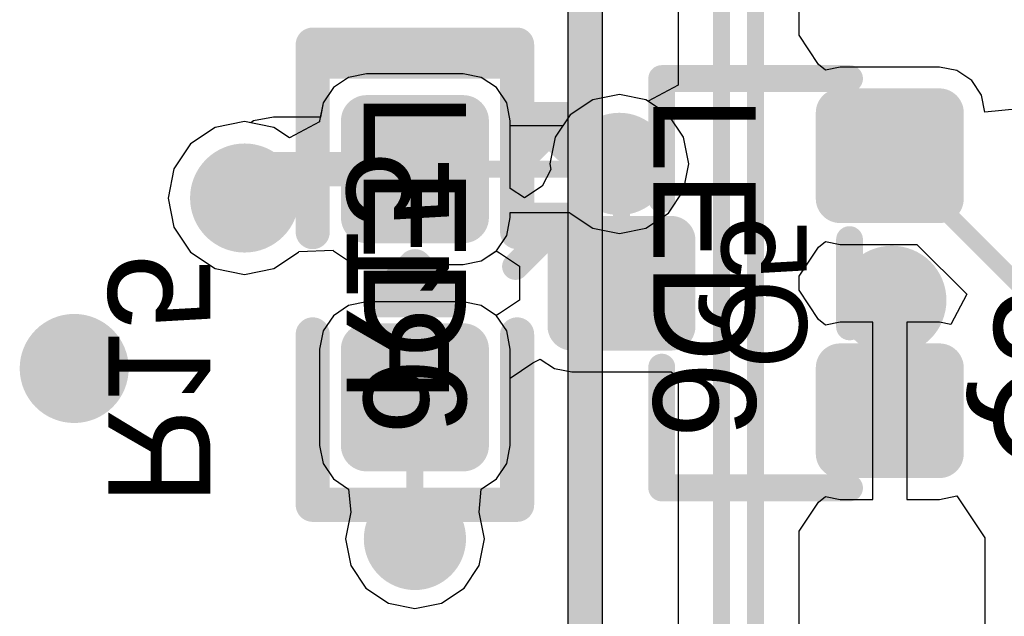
# Model space of a CAD drawing. Header units: millimetres. Extents: x 1.4 to 10.4, y 0 to 10.9.
# Tile 17 of 177: x 3.034 to 3.323, y 3.452 to 3.627. Entities that reach past the tile are written whole.
import ezdxf

# ---------------------------------------------------------------- set-up
doc = ezdxf.new("R2010")
doc.units = ezdxf.units.MM
doc.header["$MEASUREMENT"] = 0
for name, color, linetype in [('BottomLayer', 5, 'Continuous'), ('BottomOverlay', 54, 'Continuous'), ('BottomPaste', 16, 'Continuous'), ('BottomSolder', 6, 'Continuous'), ('DrillDrawing', 1, 'Continuous'), ('DrillGuide', 244, 'Continuous'), ('InternalPlane1', 76, 'Continuous'), ('InternalPlane2', 16, 'Continuous'), ('Mechanical31', 56, 'Continuous'), ('Mechanical32', 56, 'Continuous'), ('MultiLayer', 9, 'Continuous'), ('TopLayer', 1, 'Continuous'), ('TopOverlay', 2, 'Continuous'), ('TopPaste', 8, 'Continuous'), ('TopSolder', 216, 'Continuous')]:
    doc.layers.add(name, color=color, linetype=linetype)

msp = doc.modelspace()

# ---------------------------------------------------------------- linework, layer by layer
at = {"layer": 'BottomLayer'}
for p, q in [((3.2272551, 3.6973052), (3.2272551, 3.6081311)), ((3.2627449, 3.6227546), (3.2627449, 3.6522454)), ((3.268462, 3.6141983), (3.2627449, 3.6227546)), ((3.2704751, 3.6125462), (3.268462, 3.6141983)), ((3.2748032, 3.6134072), (3.2704751, 3.6125462)), ((3.303937, 3.6134072), (3.2748032, 3.6134072)), ((3.3090677, 3.6123866), (3.303937, 3.6134072)), ((3.3134173, 3.6094803), (3.3090677, 3.6123866)), ((3.1305423, 3.6103951), (3.1260624, 3.6074018)), ((3.1358266, 3.6114462), (3.1305423, 3.6103951)), ((3.164173, 3.6114462), (3.1358266, 3.6114462)), ((3.1694573, 3.6103951), (3.164173, 3.6114462)), ((3.1739372, 3.6074018), (3.1694573, 3.6103951)), ((3.3163236, 3.6051307), (3.3134173, 3.6094803)), ((3.1260624, 3.6074018), (3.1230691, 3.6029219)), ((3.1769305, 3.6029219), (3.1739372, 3.6074018)), ((3.2272551, 3.6081311), (3.2184358, 3.6034172)), ((3.2021964, 3.6038396), (3.1955808, 3.5994192)), ((3.21, 3.6053918), (3.2021964, 3.6038396)), ((3.2178036, 3.6038396), (3.21, 3.6053918)), ((3.2184358, 3.6034172), (3.2178036, 3.6038396)), ((3.3173032, 3.6002059), (3.3163236, 3.6051307)), ((3.1230691, 3.6029219), (3.1222409, 3.5987583)), ((3.1779816, 3.5976376), (3.1769305, 3.6029219)), ((3.3272551, 3.6011861), (3.3173032, 3.6002059)), ((3.1084644, 3.5987583), (3.1026117, 3.5975941)), ((3.1222409, 3.5987583), (3.1084644, 3.5987583)), ((3.1955808, 3.5994192), (3.1911604, 3.5928036)), ((3.091416, 3.5957235), (3.0841389, 3.5908611)), ((3.1, 3.597431), (3.091416, 3.5957235)), ((3.1018245, 3.5970681), (3.1, 3.597431)), ((3.1026117, 3.5975941), (3.1018245, 3.5970681)), ((3.1779816, 3.5778258), (3.1779816, 3.5976376)), ((3.1911604, 3.5928036), (3.1896082, 3.585)), ((3.0841389, 3.5908611), (3.0792765, 3.583584)), ((3.0792765, 3.583584), (3.077569, 3.575)), ((3.1896082, 3.585), (3.1899384, 3.58334)), ((3.1899384, 3.58334), (3.18734, 3.5784785)), ((3.1821724, 3.5750256), (3.1779816, 3.5778258)), ((3.18734, 3.5784785), (3.1821724, 3.5750256)), ((3.077569, 3.575), (3.0792765, 3.566416)), ((3.0792765, 3.566416), (3.0841389, 3.5591389)), ((3.2627449, 3.5520486), (3.268462, 3.5606049)), ((3.268462, 3.5606049), (3.2704751, 3.562257)), ((3.2704751, 3.562257), (3.2748032, 3.561396)), ((3.2748032, 3.561396), (3.2973517, 3.561396)), ((3.2973517, 3.561396), (3.3119883, 3.5467594)), ((3.0841389, 3.5591389), (3.091416, 3.5542765)), ((3.108584, 3.5542765), (3.1158611, 3.5591389)), ((3.1158611, 3.5591389), (3.1159704, 3.5593025)), ((3.1159704, 3.5593025), (3.1259643, 3.5596536)), ((3.1259643, 3.5596536), (3.1260623, 3.5595271)), ((3.1260623, 3.5595271), (3.1260623, 3.5595271)), ((3.1260623, 3.5595271), (3.1260625, 3.5595268)), ((3.1260625, 3.5595268), (3.1260625, 3.5595269)), ((3.1260625, 3.5595269), (3.1305423, 3.5565337)), ((3.1694573, 3.5565337), (3.1738366, 3.5594598)), ((3.1738366, 3.5594598), (3.1748422, 3.5589222)), ((3.1748422, 3.5589222), (3.1807126, 3.5549998)), ((3.1305423, 3.5565337), (3.1358266, 3.5554826)), ((3.1358266, 3.5554826), (3.164173, 3.5554826)), ((3.164173, 3.5554826), (3.1694573, 3.5565337)), ((3.1807126, 3.5549998), (3.1807126, 3.5449998)), ((3.091416, 3.5542765), (3.1, 3.552569)), ((3.1, 3.552569), (3.108584, 3.5542765)), ((3.2627449, 3.5479514), (3.2627449, 3.5520486)), ((3.268462, 3.5393951), (3.2627449, 3.5479514)), ((3.3119883, 3.5467594), (3.3072743, 3.5379401)), ((3.1305423, 3.5434659), (3.1260624, 3.5404726)), ((3.1358266, 3.544517), (3.1305423, 3.5434659)), ((3.164173, 3.544517), (3.1358266, 3.544517)), ((3.1694573, 3.5434659), (3.164173, 3.544517)), ((3.1738366, 3.5405398), (3.1694573, 3.5434659)), ((3.1807126, 3.5449998), (3.1748422, 3.5410774)), ((3.1260624, 3.5404726), (3.1230691, 3.5359927)), ((3.1748422, 3.5410774), (3.1738366, 3.5405398)), ((3.2704751, 3.537743), (3.268462, 3.5393951)), ((3.2748032, 3.538604), (3.2704751, 3.537743)), ((3.2843701, 3.538604), (3.2748032, 3.538604)), ((3.2843701, 3.5125984), (3.2843701, 3.538604)), ((3.303937, 3.538604), (3.2943701, 3.538604)), ((3.2943701, 3.538604), (3.2943701, 3.5125984)), ((3.3072743, 3.5379401), (3.303937, 3.538604)), ((3.1230691, 3.5359927), (3.122018, 3.5307084)), ((3.122018, 3.5307084), (3.122018, 3.502362)), ((3.1779816, 3.5221742), (3.1846203, 3.52661)), ((3.1846203, 3.52661), (3.1868009, 3.5277755)), ((3.1868009, 3.5277755), (3.1909323, 3.525015)), ((3.1909323, 3.525015), (3.196063, 3.5239944)), ((3.196063, 3.5239944), (3.2251967, 3.5239944)), ((3.2251967, 3.5239944), (3.2272551, 3.5223052)), ((3.1779816, 3.502362), (3.1779816, 3.5221742)), ((3.2272551, 3.5223052), (3.2272551, 3.4331315)), ((3.2843701, 3.4865928), (3.2843701, 3.5125984)), ((3.2943701, 3.5125984), (3.2943701, 3.4865928)), ((3.122018, 3.502362), (3.1230691, 3.4970777)), ((3.1769305, 3.4970777), (3.1779816, 3.502362)), ((3.1230691, 3.4970777), (3.1260624, 3.4925978)), ((3.1739372, 3.4925978), (3.1769305, 3.4970777)), ((3.1260624, 3.4925978), (3.1305422, 3.4896045)), ((3.1694574, 3.4896045), (3.1739372, 3.4925978)), ((3.1305422, 3.4896045), (3.1305422, 3.4896045)), ((3.1305422, 3.4896045), (3.1305422, 3.4896045)), ((3.1305422, 3.4896045), (3.1311604, 3.4828036)), ((3.1688396, 3.4828036), (3.1694574, 3.4896045)), ((3.1694574, 3.4896045), (3.1694574, 3.4896045)), ((3.1694574, 3.4896045), (3.1694574, 3.4896045)), ((3.2627449, 3.4772454), (3.268462, 3.4858017)), ((3.268462, 3.4858017), (3.2704751, 3.4874538)), ((3.2704751, 3.4874538), (3.2748032, 3.4865928)), ((3.2748032, 3.4865928), (3.2843701, 3.4865928)), ((3.2943701, 3.4865928), (3.303937, 3.4865928)), ((3.303937, 3.4865928), (3.3090676, 3.4876134)), ((3.3090676, 3.4876134), (3.3172551, 3.47536)), ((3.1311604, 3.4828034), (3.1296082, 3.475)), ((3.1311604, 3.4828036), (3.1311603, 3.4828035)), ((3.1311603, 3.4828035), (3.1311604, 3.4828034)), ((3.1688397, 3.4828035), (3.1688396, 3.4828036)), ((3.1688396, 3.4828034), (3.1688397, 3.4828035)), ((3.1703918, 3.475), (3.1688396, 3.4828034)), ((3.2627449, 3.4477546), (3.2627449, 3.4772454)), ((3.1296082, 3.475), (3.1311604, 3.4671964)), ((3.1688396, 3.4671964), (3.1703918, 3.475)), ((3.3172551, 3.47536), (3.3172551, 3.44964)), ((3.1311604, 3.4671964), (3.1355808, 3.4605808)), ((3.1644192, 3.4605808), (3.1688396, 3.4671964)), ((3.1355808, 3.4605808), (3.1421964, 3.4561604)), ((3.1578036, 3.4561604), (3.1644192, 3.4605808)), ((3.1421964, 3.4561604), (3.15, 3.4546082)), ((3.15, 3.4546082), (3.1578036, 3.4561604))]:
    msp.add_line(p, q, dxfattribs=at)
for points, const_width in [([(3.24, 3.085), (3.24, 4.4130315)], 0.005), ([(3.25, 3.095), (3.25, 4.2480315)], 0.005), ([(3.2893701, 3.5874016), (3.33, 3.5467717)], 0.005), ([(3.1, 3.575), (3.1084644, 3.5834644)], 0.01), ([(3.1084644, 3.5834644), (3.1499998, 3.5834644)], 0.01), ([(3.21, 3.585), (3.2106299, 3.5843701)], 0.005), ([(3.2106299, 3.55), (3.2106299, 3.5843701)], 0.005), ([(3.2893701, 3.5443701), (3.29, 3.545)], 0.005), ([(3.2893701, 3.5125984), (3.2893701, 3.5443701)], 0.005), ([(3.1499998, 3.4750002), (3.1499998, 3.5165352)], 0.005), ([(3.1499998, 3.4750002), (3.15, 3.475)], 0.005)]:
    msp.add_lwpolyline(points, dxfattribs=dict(at, const_width=const_width))
for points, const_width in [([(3.134055, 3.5976376, 1), (3.1375982, 3.5976376, 1)], 0.0035433), ([(3.1624014, 3.5976376, 1), (3.1659446, 3.5976376, 1)], 0.0035433), ([(3.2732284, 3.6, 1), (3.276378, 3.6, 1)], 0.0031496), ([(3.3023622, 3.6, 1), (3.3055118, 3.6, 1)], 0.0031496), ([(3.205, 3.585, 1), (3.215, 3.585, 1)], 0.01), ([(3.2881201, 3.5874016, 1), (3.2906201, 3.5874016, 1)], 0.0025), ([(3.094, 3.575, 1), (3.106, 3.575, 1)], 0.012), ([(3.1059644, 3.5834644, 1), (3.1109644, 3.5834644, 1)], 0.005), ([(3.1059644, 3.5834644, 1), (3.1109644, 3.5834644, 1)], 0.005), ([(3.1474998, 3.5834644, 1), (3.1524998, 3.5834644, 1)], 0.005), ([(3.20875, 3.585, 1), (3.21125, 3.585, 1)], 0.0025), ([(3.2093799, 3.5843701, 1), (3.2118799, 3.5843701, 1)], 0.0025), ([(3.2093799, 3.5843701, 1), (3.2118799, 3.5843701, 1)], 0.0025), ([(3.0975, 3.575, 1), (3.1025, 3.575, 1)], 0.005), ([(3.2732284, 3.5748032, 1), (3.276378, 3.5748032, 1)], 0.0031496), ([(3.3023622, 3.5748032, 1), (3.3055118, 3.5748032, 1)], 0.0031496), ([(3.134055, 3.5692912, 1), (3.1375982, 3.5692912, 1)], 0.0035433), ([(3.1624014, 3.5692912, 1), (3.1659446, 3.5692912, 1)], 0.0035433), ([(3.1944882, 3.5625984, 1), (3.1976378, 3.5625984, 1)], 0.0031496), ([(3.223622, 3.5625984, 1), (3.2267716, 3.5625984, 1)], 0.0031496), ([(3.284, 3.545, 1), (3.296, 3.545, 1)], 0.012), ([(3.2093799, 3.55, 1), (3.2118799, 3.55, 1)], 0.0025), ([(3.2881201, 3.5443701, 1), (3.2906201, 3.5443701, 1)], 0.0025), ([(3.2881201, 3.5443701, 1), (3.2906201, 3.5443701, 1)], 0.0025), ([(3.28875, 3.545, 1), (3.29125, 3.545, 1)], 0.0025), ([(3.1944882, 3.5374016, 1), (3.1976378, 3.5374016, 1)], 0.0031496), ([(3.223622, 3.5374016, 1), (3.2267716, 3.5374016, 1)], 0.0031496), ([(3.044, 3.525, 1), (3.056, 3.525, 1)], 0.012), ([(3.134055, 3.5307084, 1), (3.1375982, 3.5307084, 1)], 0.0035433), ([(3.1624014, 3.5307084, 1), (3.1659446, 3.5307084, 1)], 0.0035433), ([(3.2732284, 3.5251968, 1), (3.276378, 3.5251968, 1)], 0.0031496), ([(3.3023622, 3.5251968, 1), (3.3055118, 3.5251968, 1)], 0.0031496), ([(3.1487498, 3.5165352, 1), (3.1512498, 3.5165352, 1)], 0.0025), ([(3.2881201, 3.5125984, 1), (3.2906201, 3.5125984, 1)], 0.0025), ([(3.134055, 3.502362, 1), (3.1375982, 3.502362, 1)], 0.0035433), ([(3.1624014, 3.502362, 1), (3.1659446, 3.502362, 1)], 0.0035433), ([(3.2732284, 3.5, 1), (3.276378, 3.5, 1)], 0.0031496), ([(3.3023622, 3.5, 1), (3.3055118, 3.5, 1)], 0.0031496), ([(3.145, 3.475, 1), (3.155, 3.475, 1)], 0.01), ([(3.1487498, 3.4750002, 1), (3.1512498, 3.4750002, 1)], 0.0025), ([(3.1487498, 3.4750002, 1), (3.1512498, 3.4750002, 1)], 0.0025), ([(3.14875, 3.475, 1), (3.15125, 3.475, 1)], 0.0025)]:
    msp.add_lwpolyline(points, format="xyb", close=True, dxfattribs=dict(at, const_width=const_width))
for points in [[(3.164173, 3.5657479), (3.164173, 3.6011809), (3.1358266, 3.5657479), (3.1358266, 3.6011809)], [(3.303937, 3.5716536), (3.303937, 3.6031496), (3.2748032, 3.5716536), (3.2748032, 3.6031496)], [(3.3070866, 3.5748032), (3.3070866, 3.6), (3.2716536, 3.5748032), (3.2716536, 3.6)], [(3.1677163, 3.5692912), (3.1677163, 3.5976376), (3.1322833, 3.5692912), (3.1322833, 3.5976376)], [(3.2251968, 3.534252), (3.2251968, 3.565748), (3.196063, 3.534252), (3.196063, 3.565748)], [(3.2283464, 3.5374016), (3.2283464, 3.5625984), (3.1929134, 3.5374016), (3.1929134, 3.5625984)], [(3.164173, 3.4988187), (3.164173, 3.5342517), (3.1358266, 3.4988187), (3.1358266, 3.5342517)], [(3.1677163, 3.502362), (3.1677163, 3.5307084), (3.1322833, 3.502362), (3.1322833, 3.5307084)], [(3.303937, 3.4968504), (3.303937, 3.5283464), (3.2748032, 3.4968504), (3.2748032, 3.5283464)], [(3.3070866, 3.5), (3.3070866, 3.5251968), (3.2716536, 3.5), (3.2716536, 3.5251968)]]:
    msp.add_solid(points, dxfattribs=at)
at = {"layer": 'BottomOverlay'}
for points, const_width in [([(3.1199998, 3.5649998), (3.1199998, 3.6149998)], 0.01), ([(3.1199998, 3.6149998), (3.1799998, 3.6149998)], 0.01), ([(3.1799998, 3.5649998), (3.1799998, 3.6149998)], 0.01), ([(3.2224409, 3.5746063), (3.2224409, 3.6100394)], 0.007874), ([(3.2224409, 3.6100394), (3.2775591, 3.6100394)], 0.007874), ([(3.2775591, 3.5372047), (3.2775591, 3.5627953)], 0.007874), ([(3.1199998, 3.4849998), (3.1199998, 3.5349998)], 0.01), ([(3.1799998, 3.4849998), (3.1799998, 3.5349998)], 0.01), ([(3.2224409, 3.4899606), (3.2224409, 3.5253937)], 0.007874), ([(3.2224409, 3.4899606), (3.2775591, 3.4899606)], 0.007874), ([(3.1199998, 3.4849998), (3.1799998, 3.4849998)], 0.01)]:
    msp.add_lwpolyline(points, dxfattribs=dict(at, const_width=const_width))
for points, const_width in [([(3.1174998, 3.6149998, 1), (3.1224998, 3.6149998, 1)], 0.005), ([(3.1174998, 3.6149998, 1), (3.1224998, 3.6149998, 1)], 0.005), ([(3.1774998, 3.6149998, 1), (3.1824998, 3.6149998, 1)], 0.005), ([(3.1774998, 3.6149998, 1), (3.1824998, 3.6149998, 1)], 0.005), ([(3.2204724, 3.6100394, 1), (3.2244094, 3.6100394, 1)], 0.003937), ([(3.2204724, 3.6100394, 1), (3.2244094, 3.6100394, 1)], 0.003937), ([(3.2755906, 3.6100394, 1), (3.2795276, 3.6100394, 1)], 0.003937), ([(3.2204724, 3.5746063, 1), (3.2244094, 3.5746063, 1)], 0.003937), ([(3.1174998, 3.5649998, 1), (3.1224998, 3.5649998, 1)], 0.005), ([(3.1774998, 3.5649998, 1), (3.1824998, 3.5649998, 1)], 0.005), ([(3.2755906, 3.5627953, 1), (3.2795276, 3.5627953, 1)], 0.003937), ([(3.2755906, 3.5372047, 1), (3.2795276, 3.5372047, 1)], 0.003937), ([(3.1174998, 3.5349998, 1), (3.1224998, 3.5349998, 1)], 0.005), ([(3.1774998, 3.5349998, 1), (3.1824998, 3.5349998, 1)], 0.005), ([(3.2204724, 3.5253937, 1), (3.2244094, 3.5253937, 1)], 0.003937), ([(3.2204724, 3.4899606, 1), (3.2244094, 3.4899606, 1)], 0.003937), ([(3.2204724, 3.4899606, 1), (3.2244094, 3.4899606, 1)], 0.003937), ([(3.2755906, 3.4899606, 1), (3.2795276, 3.4899606, 1)], 0.003937), ([(3.1174998, 3.4849998, 1), (3.1224998, 3.4849998, 1)], 0.005), ([(3.1174998, 3.4849998, 1), (3.1224998, 3.4849998, 1)], 0.005), ([(3.1774998, 3.4849998, 1), (3.1824998, 3.4849998, 1)], 0.005), ([(3.1774998, 3.4849998, 1), (3.1824998, 3.4849998, 1)], 0.005)]:
    msp.add_lwpolyline(points, format="xyb", close=True, dxfattribs=dict(at, const_width=const_width))
at = {"layer": 'BottomPaste'}
for points, const_width in [([(3.134055, 3.5976376, 1), (3.1375982, 3.5976376, 1)], 0.0035433), ([(3.1624014, 3.5976376, 1), (3.1659446, 3.5976376, 1)], 0.0035433), ([(3.2732284, 3.6, 1), (3.276378, 3.6, 1)], 0.0031496), ([(3.3023622, 3.6, 1), (3.3055118, 3.6, 1)], 0.0031496), ([(3.2732284, 3.5748032, 1), (3.276378, 3.5748032, 1)], 0.0031496), ([(3.3023622, 3.5748032, 1), (3.3055118, 3.5748032, 1)], 0.0031496), ([(3.134055, 3.5692912, 1), (3.1375982, 3.5692912, 1)], 0.0035433), ([(3.1624014, 3.5692912, 1), (3.1659446, 3.5692912, 1)], 0.0035433), ([(3.1944882, 3.5625984, 1), (3.1976378, 3.5625984, 1)], 0.0031496), ([(3.223622, 3.5625984, 1), (3.2267716, 3.5625984, 1)], 0.0031496), ([(3.1944882, 3.5374016, 1), (3.1976378, 3.5374016, 1)], 0.0031496), ([(3.223622, 3.5374016, 1), (3.2267716, 3.5374016, 1)], 0.0031496), ([(3.134055, 3.5307084, 1), (3.1375982, 3.5307084, 1)], 0.0035433), ([(3.1624014, 3.5307084, 1), (3.1659446, 3.5307084, 1)], 0.0035433), ([(3.2732284, 3.5251968, 1), (3.276378, 3.5251968, 1)], 0.0031496), ([(3.3023622, 3.5251968, 1), (3.3055118, 3.5251968, 1)], 0.0031496), ([(3.134055, 3.502362, 1), (3.1375982, 3.502362, 1)], 0.0035433), ([(3.1624014, 3.502362, 1), (3.1659446, 3.502362, 1)], 0.0035433), ([(3.2732284, 3.5, 1), (3.276378, 3.5, 1)], 0.0031496), ([(3.3023622, 3.5, 1), (3.3055118, 3.5, 1)], 0.0031496)]:
    msp.add_lwpolyline(points, format="xyb", close=True, dxfattribs=dict(at, const_width=const_width))
for points in [[(3.164173, 3.5657479), (3.164173, 3.6011809), (3.1358266, 3.5657479), (3.1358266, 3.6011809)], [(3.303937, 3.5716536), (3.303937, 3.6031496), (3.2748032, 3.5716536), (3.2748032, 3.6031496)], [(3.3070866, 3.5748032), (3.3070866, 3.6), (3.2716536, 3.5748032), (3.2716536, 3.6)], [(3.1677163, 3.5692912), (3.1677163, 3.5976376), (3.1322833, 3.5692912), (3.1322833, 3.5976376)], [(3.2251968, 3.534252), (3.2251968, 3.565748), (3.196063, 3.534252), (3.196063, 3.565748)], [(3.2283464, 3.5374016), (3.2283464, 3.5625984), (3.1929134, 3.5374016), (3.1929134, 3.5625984)], [(3.164173, 3.4988187), (3.164173, 3.5342517), (3.1358266, 3.4988187), (3.1358266, 3.5342517)], [(3.1677163, 3.502362), (3.1677163, 3.5307084), (3.1322833, 3.502362), (3.1322833, 3.5307084)], [(3.303937, 3.4968504), (3.303937, 3.5283464), (3.2748032, 3.4968504), (3.2748032, 3.5283464)], [(3.3070866, 3.5), (3.3070866, 3.5251968), (3.2716536, 3.5), (3.2716536, 3.5251968)]]:
    msp.add_solid(points, dxfattribs=at)
at = {"layer": 'BottomSolder'}
for points, const_width in [([(3.2712284, 3.6, 1), (3.278378, 3.6, 1)], 0.0071496), ([(3.3003622, 3.6, 1), (3.3075118, 3.6, 1)], 0.0071496), ([(3.132055, 3.5976376, 1), (3.1395982, 3.5976376, 1)], 0.0075433), ([(3.1604014, 3.5976376, 1), (3.1679446, 3.5976376, 1)], 0.0075433), ([(3.2712284, 3.5748032, 1), (3.278378, 3.5748032, 1)], 0.0071496), ([(3.3003622, 3.5748032, 1), (3.3075118, 3.5748032, 1)], 0.0071496), ([(3.132055, 3.5692912, 1), (3.1395982, 3.5692912, 1)], 0.0075433), ([(3.1604014, 3.5692912, 1), (3.1679446, 3.5692912, 1)], 0.0075433), ([(3.1924882, 3.5625984, 1), (3.1996378, 3.5625984, 1)], 0.0071496), ([(3.221622, 3.5625984, 1), (3.2287716, 3.5625984, 1)], 0.0071496), ([(3.1924882, 3.5374016, 1), (3.1996378, 3.5374016, 1)], 0.0071496), ([(3.221622, 3.5374016, 1), (3.2287716, 3.5374016, 1)], 0.0071496), ([(3.132055, 3.5307084, 1), (3.1395982, 3.5307084, 1)], 0.0075433), ([(3.1604014, 3.5307084, 1), (3.1679446, 3.5307084, 1)], 0.0075433), ([(3.2712284, 3.5251968, 1), (3.278378, 3.5251968, 1)], 0.0071496), ([(3.3003622, 3.5251968, 1), (3.3075118, 3.5251968, 1)], 0.0071496), ([(3.132055, 3.502362, 1), (3.1395982, 3.502362, 1)], 0.0075433), ([(3.1604014, 3.502362, 1), (3.1679446, 3.502362, 1)], 0.0075433), ([(3.2712284, 3.5, 1), (3.278378, 3.5, 1)], 0.0071496), ([(3.3003622, 3.5, 1), (3.3075118, 3.5, 1)], 0.0071496)]:
    msp.add_lwpolyline(points, format="xyb", close=True, dxfattribs=dict(at, const_width=const_width))
for points in [[(3.303937, 3.5676536), (3.303937, 3.6071496), (3.2748032, 3.5676536), (3.2748032, 3.6071496)], [(3.164173, 3.5617479), (3.164173, 3.6051809), (3.1358266, 3.5617479), (3.1358266, 3.6051809)], [(3.3110866, 3.5748032), (3.3110866, 3.6), (3.2676536, 3.5748032), (3.2676536, 3.6)], [(3.1717163, 3.5692912), (3.1717163, 3.5976376), (3.1282833, 3.5692912), (3.1282833, 3.5976376)], [(3.2251968, 3.530252), (3.2251968, 3.569748), (3.196063, 3.530252), (3.196063, 3.569748)], [(3.2323464, 3.5374016), (3.2323464, 3.5625984), (3.1889134, 3.5374016), (3.1889134, 3.5625984)], [(3.164173, 3.4948187), (3.164173, 3.5382517), (3.1358266, 3.4948187), (3.1358266, 3.5382517)], [(3.303937, 3.4928504), (3.303937, 3.5323464), (3.2748032, 3.4928504), (3.2748032, 3.5323464)], [(3.1717163, 3.502362), (3.1717163, 3.5307084), (3.1282833, 3.502362), (3.1282833, 3.5307084)], [(3.3110866, 3.5), (3.3110866, 3.5251968), (3.2676536, 3.5), (3.2676536, 3.5251968)]]:
    msp.add_solid(points, dxfattribs=at)
at = {"layer": 'DrillDrawing'}
for points, const_width in [([(3.2075, 3.585, 1), (3.2125, 3.585, 1)], 0.005), ([(3.097, 3.575, 1), (3.103, 3.575, 1)], 0.006), ([(3.287, 3.545, 1), (3.293, 3.545, 1)], 0.006), ([(3.047, 3.525, 1), (3.053, 3.525, 1)], 0.006), ([(3.1475, 3.475, 1), (3.1525, 3.475, 1)], 0.005)]:
    msp.add_lwpolyline(points, format="xyb", close=True, dxfattribs=dict(at, const_width=const_width))
at = {"layer": 'DrillGuide'}
for points, const_width in [([(3.2075, 3.585, 1), (3.2125, 3.585, 1)], 0.005), ([(3.097, 3.575, 1), (3.103, 3.575, 1)], 0.006), ([(3.287, 3.545, 1), (3.293, 3.545, 1)], 0.006), ([(3.047, 3.525, 1), (3.053, 3.525, 1)], 0.006), ([(3.1475, 3.475, 1), (3.1525, 3.475, 1)], 0.005)]:
    msp.add_lwpolyline(points, format="xyb", close=True, dxfattribs=dict(at, const_width=const_width))
at = {"layer": 'InternalPlane1'}
for points, const_width in [([(3.2025, 3.585, 1), (3.2175, 3.585, 1)], 0.015), ([(3.092, 3.575, 1), (3.108, 3.575, 1)], 0.016), ([(3.1425, 3.475, 1), (3.1575, 3.475, 1)], 0.015)]:
    msp.add_lwpolyline(points, format="xyb", close=True, dxfattribs=dict(at, const_width=const_width))
at = {"layer": 'InternalPlane2'}
for p, q in [((3.194902, 4.4828884), (3.194902, 2.705)), ((3.205098, 3.050098), (3.205098, 4.485))]:
    msp.add_line(p, q, dxfattribs=at)
at = {"layer": 'InternalPlane2', "const_width": 0.01}
msp.add_lwpolyline([(3.2, 2.705), (3.2, 4.485)], dxfattribs=at)
at = {"layer": 'InternalPlane2'}
for points, const_width in [([(3.2025, 3.585, 1), (3.2175, 3.585, 1)], 0.015), ([(3.282, 3.545, 1), (3.298, 3.545, 1)], 0.016), ([(3.042, 3.525, 1), (3.058, 3.525, 1)], 0.016), ([(3.1425, 3.475, 1), (3.1575, 3.475, 1)], 0.015)]:
    msp.add_lwpolyline(points, format="xyb", close=True, dxfattribs=dict(at, const_width=const_width))
at = {"layer": 'MultiLayer'}
for points, const_width in [([(3.205, 3.585, 1), (3.215, 3.585, 1)], 0.01), ([(3.094, 3.575, 1), (3.106, 3.575, 1)], 0.012), ([(3.284, 3.545, 1), (3.296, 3.545, 1)], 0.012), ([(3.044, 3.525, 1), (3.056, 3.525, 1)], 0.012), ([(3.145, 3.475, 1), (3.155, 3.475, 1)], 0.01)]:
    msp.add_lwpolyline(points, format="xyb", close=True, dxfattribs=dict(at, const_width=const_width))
at = {"layer": 'TopLayer'}
for p, q in [((3.1305425, 3.6103953), (3.1260626, 3.607402)), ((3.1358268, 3.6114464), (3.1305425, 3.6103953)), ((3.1641732, 3.6114464), (3.1358268, 3.6114464)), ((3.1694575, 3.6103953), (3.1641732, 3.6114464)), ((3.1739374, 3.607402), (3.1694575, 3.6103953)), ((3.1260626, 3.607402), (3.1230693, 3.6029221)), ((3.1769307, 3.6029221), (3.1739374, 3.607402)), ((3.2021964, 3.6038396), (3.1955808, 3.5994192)), ((3.21, 3.6053918), (3.2021964, 3.6038396)), ((3.2178036, 3.6038396), (3.21, 3.6053918)), ((3.2244192, 3.5994192), (3.2178036, 3.6038396)), ((3.1230693, 3.6029221), (3.1220182, 3.5976378)), ((3.1779818, 3.5976378), (3.1769307, 3.6029221)), ((3.1955808, 3.5994192), (3.1934361, 3.5962095)), ((3.2288396, 3.5928036), (3.2244192, 3.5994192)), ((3.091416, 3.5957235), (3.0841389, 3.5908611)), ((3.1, 3.597431), (3.091416, 3.5957235)), ((3.108584, 3.5957235), (3.1, 3.597431)), ((3.1131989, 3.5926399), (3.108584, 3.5957235)), ((3.1220182, 3.5973539), (3.1131989, 3.5926399)), ((3.1220182, 3.5976378), (3.1220182, 3.5973539)), ((3.1779818, 3.5962095), (3.1779818, 3.5976378)), ((3.1934361, 3.5962095), (3.1779818, 3.5962095)), ((3.2303918, 3.585), (3.2288396, 3.5928036)), ((3.0841389, 3.5908611), (3.0792765, 3.583584)), ((3.0792765, 3.583584), (3.077569, 3.575)), ((3.2288396, 3.5771964), (3.2303918, 3.585)), ((3.077569, 3.575), (3.0792765, 3.566416)), ((3.2244192, 3.5705808), (3.2288396, 3.5771964)), ((3.1769307, 3.5640071), (3.1779818, 3.5692914)), ((3.1779818, 3.5692914), (3.1779818, 3.5707197)), ((3.1779818, 3.5707197), (3.195488, 3.5707197)), ((3.195488, 3.5707197), (3.1955808, 3.5705808)), ((3.1955808, 3.5705808), (3.2021964, 3.5661604)), ((3.2178036, 3.5661604), (3.2244192, 3.5705808)), ((3.0792765, 3.566416), (3.0841389, 3.5591389)), ((3.2021964, 3.5661604), (3.21, 3.5646082)), ((3.21, 3.5646082), (3.2178036, 3.5661604)), ((3.1739374, 3.5595272), (3.1769307, 3.5640071)), ((3.0841389, 3.5591389), (3.091416, 3.5542765)), ((3.108584, 3.5542765), (3.1158611, 3.5591389)), ((3.1158611, 3.5591389), (3.1159705, 3.5593026)), ((3.1159705, 3.5593026), (3.1259643, 3.559654)), ((3.1259643, 3.559654), (3.1260625, 3.5595273)), ((3.1260625, 3.5595273), (3.1260625, 3.5595273)), ((3.1260625, 3.5595273), (3.1260627, 3.559527)), ((3.1260627, 3.559527), (3.1260627, 3.5595271)), ((3.1260627, 3.5595271), (3.1305425, 3.5565339)), ((3.1694575, 3.5565339), (3.1739374, 3.5595272)), ((3.1305425, 3.5565339), (3.1358268, 3.5554828)), ((3.1358268, 3.5554828), (3.1641732, 3.5554828)), ((3.1641732, 3.5554828), (3.1694575, 3.5565339)), ((3.091416, 3.5542765), (3.1, 3.552569)), ((3.1, 3.552569), (3.108584, 3.5542765)), ((3.1305425, 3.5434661), (3.1260626, 3.5404728)), ((3.1358268, 3.5445172), (3.1305425, 3.5434661)), ((3.1641732, 3.5445172), (3.1358268, 3.5445172)), ((3.1694575, 3.5434661), (3.1641732, 3.5445172)), ((3.1739374, 3.5404728), (3.1694575, 3.5434661)), ((3.1260626, 3.5404728), (3.1230693, 3.5359929)), ((3.1769307, 3.5359929), (3.1739374, 3.5404728)), ((3.1230693, 3.5359929), (3.1220182, 3.5307086)), ((3.1779818, 3.5307086), (3.1769307, 3.5359929)), ((3.1220182, 3.5307086), (3.1220182, 3.5023622)), ((3.1779818, 3.5023622), (3.1779818, 3.5307086)), ((3.1220182, 3.5023622), (3.1230693, 3.4970779)), ((3.1769307, 3.4970779), (3.1779818, 3.5023622)), ((3.1230693, 3.4970779), (3.1260626, 3.492598)), ((3.1739374, 3.492598), (3.1769307, 3.4970779)), ((3.1260626, 3.492598), (3.1305424, 3.4896047)), ((3.1694576, 3.4896047), (3.1739374, 3.492598)), ((3.1305424, 3.4896047), (3.1305424, 3.4896047)), ((3.1305424, 3.4896047), (3.1305424, 3.4896047)), ((3.1305424, 3.4896047), (3.1311604, 3.4828036)), ((3.1688396, 3.4828036), (3.1694576, 3.4896047)), ((3.1694576, 3.4896047), (3.1694576, 3.4896047)), ((3.1694576, 3.4896047), (3.1694576, 3.4896047)), ((3.1311604, 3.4828034), (3.1296082, 3.475)), ((3.1311604, 3.4828036), (3.1311603, 3.4828035)), ((3.1311603, 3.4828035), (3.1311604, 3.4828034)), ((3.1688397, 3.4828035), (3.1688396, 3.4828036)), ((3.1688396, 3.4828034), (3.1688397, 3.4828035)), ((3.1703918, 3.475), (3.1688396, 3.4828034)), ((3.1296082, 3.475), (3.1311604, 3.4671964)), ((3.1688396, 3.4671964), (3.1703918, 3.475)), ((3.1311604, 3.4671964), (3.1355808, 3.4605808)), ((3.1644192, 3.4605808), (3.1688396, 3.4671964)), ((3.1355808, 3.4605808), (3.1421964, 3.4561604)), ((3.1578036, 3.4561604), (3.1644192, 3.4605808)), ((3.1421964, 3.4561604), (3.15, 3.4546082)), ((3.15, 3.4546082), (3.1578036, 3.4561604))]:
    msp.add_line(p, q, dxfattribs=at)
for points, const_width in [([(3.1340552, 3.5976378, 1), (3.1375984, 3.5976378, 1)], 0.0035433), ([(3.1624016, 3.5976378, 1), (3.1659448, 3.5976378, 1)], 0.0035433), ([(3.205, 3.585, 1), (3.215, 3.585, 1)], 0.01), ([(3.094, 3.575, 1), (3.106, 3.575, 1)], 0.012), ([(3.20875, 3.585, 1), (3.21125, 3.585, 1)], 0.0025), ([(3.14875, 3.5834646, 1), (3.15125, 3.5834646, 1)], 0.0025), ([(3.2072146, 3.5834646, 1), (3.2097146, 3.5834646, 1)], 0.0025), ([(3.2072146, 3.5834646, 1), (3.2097146, 3.5834646, 1)], 0.0025), ([(3.1340552, 3.5692914, 1), (3.1375984, 3.5692914, 1)], 0.0035433), ([(3.1624016, 3.5692914, 1), (3.1659448, 3.5692914, 1)], 0.0035433), ([(3.284, 3.545, 1), (3.296, 3.545, 1)], 0.012), ([(3.044, 3.525, 1), (3.056, 3.525, 1)], 0.012), ([(3.1340552, 3.5307086, 1), (3.1375984, 3.5307086, 1)], 0.0035433), ([(3.1624016, 3.5307086, 1), (3.1659448, 3.5307086, 1)], 0.0035433), ([(3.14875, 3.5165354, 1), (3.15125, 3.5165354, 1)], 0.0025), ([(3.1340552, 3.5023622, 1), (3.1375984, 3.5023622, 1)], 0.0035433), ([(3.1624016, 3.5023622, 1), (3.1659448, 3.5023622, 1)], 0.0035433), ([(3.145, 3.475, 1), (3.155, 3.475, 1)], 0.01), ([(3.14875, 3.475, 1), (3.15125, 3.475, 1)], 0.0025)]:
    msp.add_lwpolyline(points, format="xyb", close=True, dxfattribs=dict(at, const_width=const_width))
at = {"layer": 'TopLayer', "const_width": 0.005}
for points in [[(3.2084646, 3.5834646), (3.21, 3.585)], [(3.15, 3.5834646), (3.2084646, 3.5834646)], [(3.15, 3.475), (3.15, 3.5165354)]]:
    msp.add_lwpolyline(points, dxfattribs=at)
at = {"layer": 'TopLayer'}
for points in [[(3.1358268, 3.6011811), (3.1358268, 3.5657481), (3.1641732, 3.6011811), (3.1641732, 3.5657481)], [(3.1322835, 3.5976378), (3.1322835, 3.5692914), (3.1677165, 3.5976378), (3.1677165, 3.5692914)], [(3.1358268, 3.5342519), (3.1358268, 3.4988189), (3.1641732, 3.5342519), (3.1641732, 3.4988189)], [(3.1322835, 3.5307086), (3.1322835, 3.5023622), (3.1677165, 3.5307086), (3.1677165, 3.5023622)]]:
    msp.add_solid(points, dxfattribs=at)
at = {"layer": 'TopOverlay'}
for points, const_width in [([(3.12, 3.615), (3.12, 3.62)], 0.01), ([(3.12, 3.62), (3.18, 3.62)], 0.01), ([(3.18, 3.615), (3.18, 3.62)], 0.01), ([(3.12, 3.615), (3.18, 3.615)], 0.01), ([(3.1795276, 3.5844488), (3.1942913, 3.5992126)], 0.007874), ([(3.1844488, 3.5992126), (3.1942913, 3.5893701)], 0.007874), ([(3.1844488, 3.5992126), (3.1942913, 3.5992126)], 0.007874), ([(3.1942913, 3.5893701), (3.1942913, 3.5992126)], 0.007874), ([(3.1795276, 3.5549213), (3.1942913, 3.5696851)], 0.007874), ([(3.1844488, 3.5696851), (3.1942913, 3.5696851)], 0.007874), ([(3.1844488, 3.5696851), (3.1942913, 3.5598426)], 0.007874), ([(3.1942913, 3.5598426), (3.1942913, 3.5696851)], 0.007874), ([(3.14, 3.545), (3.15, 3.555)], 0.01), ([(3.15, 3.555), (3.16, 3.545)], 0.01), ([(3.14, 3.545), (3.16, 3.545)], 0.01), ([(3.12, 3.485), (3.12, 3.535)], 0.01), ([(3.18, 3.485), (3.18, 3.535)], 0.01), ([(3.12, 3.485), (3.18, 3.485)], 0.01)]:
    msp.add_lwpolyline(points, dxfattribs=dict(at, const_width=const_width))
for points, const_width in [([(3.1175, 3.62, 1), (3.1225, 3.62, 1)], 0.005), ([(3.1175, 3.62, 1), (3.1225, 3.62, 1)], 0.005), ([(3.1775, 3.62, 1), (3.1825, 3.62, 1)], 0.005), ([(3.1775, 3.62, 1), (3.1825, 3.62, 1)], 0.005), ([(3.1175, 3.615, 1), (3.1225, 3.615, 1)], 0.005), ([(3.1175, 3.615, 1), (3.1225, 3.615, 1)], 0.005), ([(3.1775, 3.615, 1), (3.1825, 3.615, 1)], 0.005), ([(3.1775, 3.615, 1), (3.1825, 3.615, 1)], 0.005), ([(3.1824803, 3.5992126, 1), (3.1864173, 3.5992126, 1)], 0.003937), ([(3.1824803, 3.5992126, 1), (3.1864173, 3.5992126, 1)], 0.003937), ([(3.1923228, 3.5992126, 1), (3.1962598, 3.5992126, 1)], 0.003937), ([(3.1923228, 3.5992126, 1), (3.1962598, 3.5992126, 1)], 0.003937), ([(3.1923228, 3.5992126, 1), (3.1962598, 3.5992126, 1)], 0.003937), ([(3.1923228, 3.5893701, 1), (3.1962598, 3.5893701, 1)], 0.003937), ([(3.1923228, 3.5893701, 1), (3.1962598, 3.5893701, 1)], 0.003937), ([(3.1775591, 3.5844488, 1), (3.1814961, 3.5844488, 1)], 0.003937), ([(3.1824803, 3.5696851, 1), (3.1864173, 3.5696851, 1)], 0.003937), ([(3.1824803, 3.5696851, 1), (3.1864173, 3.5696851, 1)], 0.003937), ([(3.1923228, 3.5696851, 1), (3.1962598, 3.5696851, 1)], 0.003937), ([(3.1923228, 3.5696851, 1), (3.1962598, 3.5696851, 1)], 0.003937), ([(3.1923228, 3.5696851, 1), (3.1962598, 3.5696851, 1)], 0.003937), ([(3.1923228, 3.5598426, 1), (3.1962598, 3.5598426, 1)], 0.003937), ([(3.1923228, 3.5598426, 1), (3.1962598, 3.5598426, 1)], 0.003937), ([(3.1475, 3.555, 1), (3.1525, 3.555, 1)], 0.005), ([(3.1475, 3.555, 1), (3.1525, 3.555, 1)], 0.005), ([(3.1775591, 3.5549213, 1), (3.1814961, 3.5549213, 1)], 0.003937), ([(3.1375, 3.545, 1), (3.1425, 3.545, 1)], 0.005), ([(3.1375, 3.545, 1), (3.1425, 3.545, 1)], 0.005), ([(3.1575, 3.545, 1), (3.1625, 3.545, 1)], 0.005), ([(3.1575, 3.545, 1), (3.1625, 3.545, 1)], 0.005), ([(3.1175, 3.535, 1), (3.1225, 3.535, 1)], 0.005), ([(3.1775, 3.535, 1), (3.1825, 3.535, 1)], 0.005), ([(3.1175, 3.485, 1), (3.1225, 3.485, 1)], 0.005), ([(3.1175, 3.485, 1), (3.1225, 3.485, 1)], 0.005), ([(3.1775, 3.485, 1), (3.1825, 3.485, 1)], 0.005), ([(3.1775, 3.485, 1), (3.1825, 3.485, 1)], 0.005)]:
    msp.add_lwpolyline(points, format="xyb", close=True, dxfattribs=dict(at, const_width=const_width))
at = {"layer": 'TopPaste', "const_width": 0.0035433}
for points in [[(3.1340552, 3.5976378, 1), (3.1375984, 3.5976378, 1)], [(3.1624016, 3.5976378, 1), (3.1659448, 3.5976378, 1)], [(3.1340552, 3.5692914, 1), (3.1375984, 3.5692914, 1)], [(3.1624016, 3.5692914, 1), (3.1659448, 3.5692914, 1)], [(3.1340552, 3.5307086, 1), (3.1375984, 3.5307086, 1)], [(3.1624016, 3.5307086, 1), (3.1659448, 3.5307086, 1)], [(3.1340552, 3.5023622, 1), (3.1375984, 3.5023622, 1)], [(3.1624016, 3.5023622, 1), (3.1659448, 3.5023622, 1)]]:
    msp.add_lwpolyline(points, format="xyb", close=True, dxfattribs=at)
at = {"layer": 'TopPaste'}
for points in [[(3.1358268, 3.6011811), (3.1358268, 3.5657481), (3.1641732, 3.6011811), (3.1641732, 3.5657481)], [(3.1322835, 3.5976378), (3.1322835, 3.5692914), (3.1677165, 3.5976378), (3.1677165, 3.5692914)], [(3.1358268, 3.5342519), (3.1358268, 3.4988189), (3.1641732, 3.5342519), (3.1641732, 3.4988189)], [(3.1322835, 3.5307086), (3.1322835, 3.5023622), (3.1677165, 3.5307086), (3.1677165, 3.5023622)]]:
    msp.add_solid(points, dxfattribs=at)
at = {"layer": 'TopSolder', "const_width": 0.0075433}
for points in [[(3.1320552, 3.5976378, 1), (3.1395984, 3.5976378, 1)], [(3.1604016, 3.5976378, 1), (3.1679448, 3.5976378, 1)], [(3.1320552, 3.5692914, 1), (3.1395984, 3.5692914, 1)], [(3.1604016, 3.5692914, 1), (3.1679448, 3.5692914, 1)], [(3.1320552, 3.5307086, 1), (3.1395984, 3.5307086, 1)], [(3.1604016, 3.5307086, 1), (3.1679448, 3.5307086, 1)], [(3.1320552, 3.5023622, 1), (3.1395984, 3.5023622, 1)], [(3.1604016, 3.5023622, 1), (3.1679448, 3.5023622, 1)]]:
    msp.add_lwpolyline(points, format="xyb", close=True, dxfattribs=at)
at = {"layer": 'TopSolder'}
for points in [[(3.1358268, 3.6051811), (3.1358268, 3.5617481), (3.1641732, 3.6051811), (3.1641732, 3.5617481)], [(3.1282835, 3.5976378), (3.1282835, 3.5692914), (3.1717165, 3.5976378), (3.1717165, 3.5692914)], [(3.1358268, 3.5382519), (3.1358268, 3.4948189), (3.1641732, 3.5382519), (3.1641732, 3.4948189)], [(3.1282835, 3.5307086), (3.1282835, 3.5023622), (3.1717165, 3.5307086), (3.1717165, 3.5023622)]]:
    msp.add_solid(points, dxfattribs=at)

# ---------------------------------------------------------------- texts
at = {"layer": 'BottomOverlay', "text_generation_flag": 2}
for s, p in [('R15', (3.06, 3.485)), ('Q5', (3.32, 3.495))]:
    msp.add_text(s, height=0.03, rotation=270, dxfattribs=at).set_placement(p)
at = {"layer": 'Mechanical31'}
msp.add_text('LED6', height=0.03, rotation=270, dxfattribs=at).set_placement((3.135, 3.606))
at = {"layer": 'Mechanical32', "text_generation_flag": 2}
for s, height, p in [('R15', 0.03, (3.13, 3.515)), ('Q5', 0.025, (3.24, 3.525))]:
    msp.add_text(s, height=height, rotation=270, dxfattribs=at).set_placement(p)
at = {"layer": 'TopOverlay'}
msp.add_text('LED6', height=0.03, rotation=270, dxfattribs=at).set_placement((3.22, 3.605))

doc.saveas('drawing.dxf')
